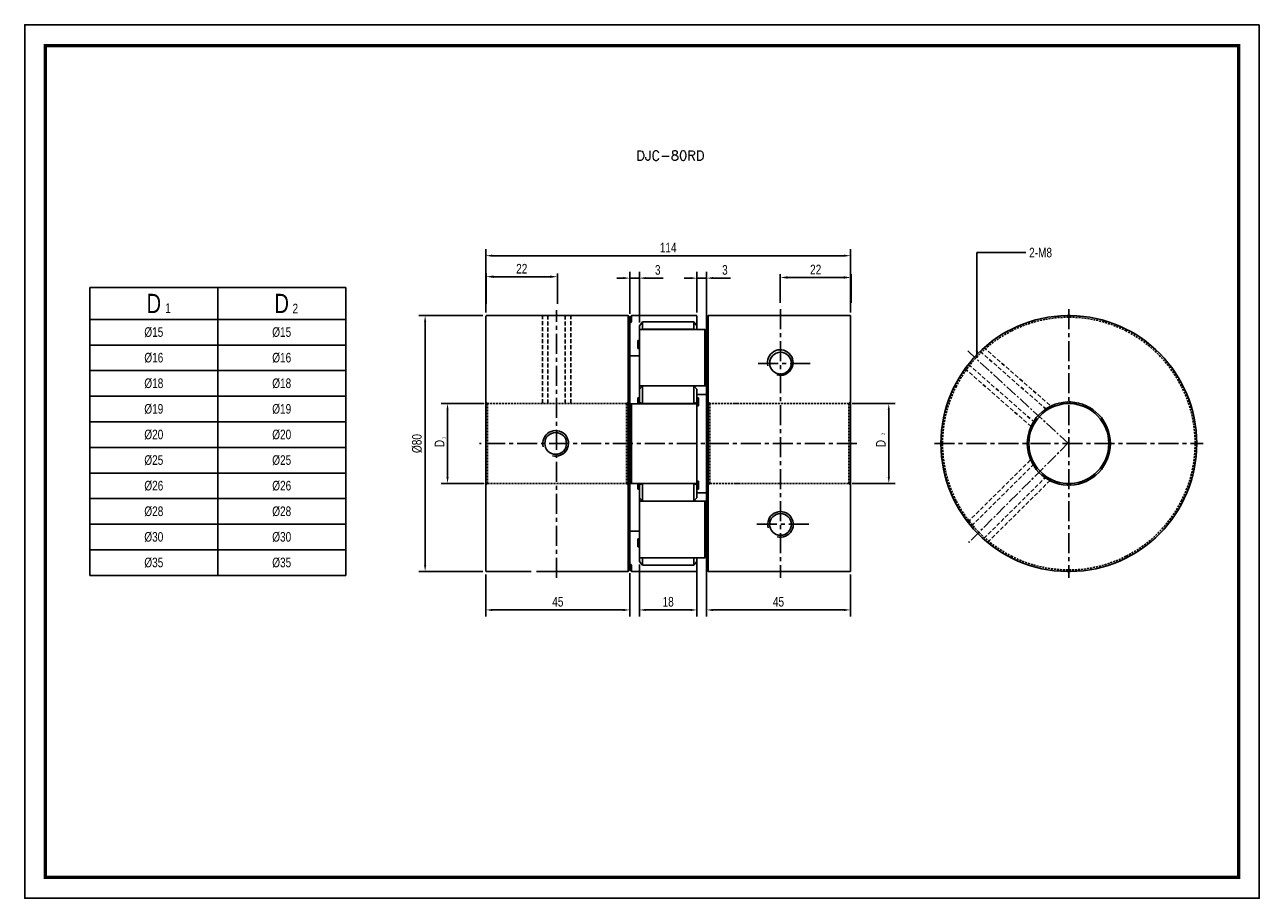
# Model space of a CAD drawing. Header units: millimetres. Extents: x 0 to 732, y 0 to 361.
import ezdxf

# ---------------------------------------------------------------- set-up
doc = ezdxf.new("R2010")
doc.units = ezdxf.units.MM
doc.header["$LTSCALE"] = 5
for name, pattern in [('CENTER', [2, 1.25, -0.25, 0.25, -0.25]), ('CENTER2', [1.125, 0.75, -0.125, 0.125, -0.125]), ('DASHED', [0.75, 0.5, -0.25]), ('HIDDEN', [0.375, 0.25, -0.125]), ('HIDDEN2', [0.1875, 0.125, -0.0625])]:
    doc.linetypes.add(name, pattern=pattern)
doc.layers.get('0').update_dxf_attribs({"linetype": 'CONTINUOUS'})
doc.layers.get('Defpoints').update_dxf_attribs({"linetype": 'CONTINUOUS'})
for name, color, linetype in [('BM', 2, 'CONTINUOUS'), ('CT', 1, 'CENTER'), ('D', 7, 'CONTINUOUS'), ('DIM', 7, 'CONTINUOUS'), ('HD', 4, 'DASHED')]:
    doc.layers.add(name, color=color, linetype=linetype)
doc.styles.add('H', font='txt.shx')
doc.styles.get("Standard").update_dxf_attribs({"font": 'Gulim.ttf', "width": 0.8, "height": 3})
doc.dimstyles.new('LIM', dxfattribs={"dimtxt": 2, "dimasz": 2, "dimexe": 2, "dimexo": 1, "dimgap": 1, "dimtad": 1, "dimdec": 3, "dimzin": 9, "dimdsep": 46, "dimtxsty": 'Standard', "dimcen": 3, "dimclrd": 1, "dimclre": 1, "dimadec": 0, "dimazin": 0, "dimtfac": 1, "dimtdec": 3, "dimtmove": 0, "dimatfit": 3, "dimfxl": 0, "dimtolj": 1, "dimtzin": 0, "dimarcsym": 0})
doc.dimstyles.get("Standard").update_dxf_attribs({"dimtxt": 0.18, "dimasz": 0.18, "dimexe": 0.18, "dimexo": 0.0625, "dimgap": 0.09, "dimtad": 0, "dimtih": 1, "dimtoh": 1, "dimdec": 4, "dimzin": 0, "dimdsep": 46, "dimtxsty": 'Standard', "dimcen": 0.09, "dimadec": 0, "dimazin": 0, "dimtfac": 1, "dimtdec": 4, "dimtofl": 0, "dimtmove": 0, "dimatfit": 3, "dimfxl": 0, "dimtolj": 1, "dimtzin": 0, "dimarcsym": 0})

# ---------------------------------------------------------------- blocks, each defined once
blk = doc.blocks.new('*D8')
at = {"layer": 'Defpoints', "color": 0}
for p in [(257.73, 154.6), (270.23, 154.6), (257.73, 129.62)]:
    blk.add_point(p, dxfattribs=at)
at = {"layer": 'DIM', "color": 1, "lineweight": -2}
for p, q in [((258.73, 154.6), (272.23, 154.6)), ((270.23, 131.62), (270.23, 152.6)), ((258.73, 129.62), (272.23, 129.62))]:
    blk.add_line(p, q, dxfattribs=at)
at = {"layer": 'DIM', "color": 1}
for points in [[(269.9, 152.6), (270.56, 152.6), (270.23, 154.6)], [(269.9, 131.62), (270.56, 131.62), (270.23, 129.62)]]:
    blk.add_solid(points, dxfattribs=at)
at = {"layer": 'DIM', "color": 0, "insert": (267.73, 142.11), "char_height": 3, "attachment_point": 5, "rotation": 90}
blk.add_mtext('\\A1;D', dxfattribs=at)
blk = doc.blocks.new('*D9')
at = {"layer": 'Defpoints', "color": 0}
for p in [(144.28, 182.11), (125.23, 102.11), (144.28, 102.11)]:
    blk.add_point(p, dxfattribs=at)
at = {"layer": 'DIM', "color": 1, "lineweight": -2}
for p, q in [((143.28, 182.11), (123.23, 182.11)), ((125.23, 180.11), (125.23, 104.11)), ((143.28, 102.11), (123.23, 102.11))]:
    blk.add_line(p, q, dxfattribs=at)
at = {"layer": 'DIM', "color": 1}
for points in [[(124.9, 180.11), (125.56, 180.11), (125.23, 182.11)], [(124.9, 104.11), (125.56, 104.11), (125.23, 102.11)]]:
    blk.add_solid(points, dxfattribs=at)
at = {"layer": 'DIM', "color": 0, "insert": (122.69, 142.11), "char_height": 3, "attachment_point": 5, "rotation": 90}
blk.add_mtext('\\A1;%%C80', dxfattribs=at)
blk = doc.blocks.new('*D10')
at = {"layer": 'Defpoints', "color": 0}
for p in [(132.23, 154.61), (144.73, 154.61), (144.73, 129.61)]:
    blk.add_point(p, dxfattribs=at)
at = {"layer": 'DIM', "color": 1, "lineweight": -2}
for p, q in [((143.73, 154.61), (130.23, 154.61)), ((132.23, 131.61), (132.23, 152.61)), ((143.73, 129.61), (130.23, 129.61))]:
    blk.add_line(p, q, dxfattribs=at)
at = {"layer": 'DIM', "color": 1}
for points in [[(131.9, 152.61), (132.56, 152.61), (132.23, 154.61)], [(131.9, 131.61), (132.56, 131.61), (132.23, 129.61)]]:
    blk.add_solid(points, dxfattribs=at)
at = {"layer": 'DIM', "color": 0, "insert": (129.73, 142.11), "char_height": 3, "attachment_point": 5, "rotation": 90}
blk.add_mtext('\\A1;D', dxfattribs=at)
blk = doc.blocks.new('*D11')
at = {"layer": 'Defpoints', "color": 0}
for p in [(192.23, 105.28), (210.23, 105.27), (210.23, 90.11)]:
    blk.add_point(p, dxfattribs=at)
at = {"layer": 'DIM', "color": 1, "lineweight": -2}
for p, q in [((192.23, 104.28), (192.23, 88.11)), ((210.23, 104.27), (210.23, 88.11)), ((194.23, 90.11), (208.23, 90.11))]:
    blk.add_line(p, q, dxfattribs=at)
at = {"layer": 'DIM', "color": 1}
for points in [[(194.23, 90.44), (194.23, 89.77), (192.23, 90.11)], [(208.23, 90.44), (208.23, 89.77), (210.23, 90.11)]]:
    blk.add_solid(points, dxfattribs=at)
at = {"layer": 'DIM', "color": 0, "insert": (201.23, 92.65), "char_height": 3, "attachment_point": 5}
blk.add_mtext('\\A1;18', dxfattribs=at)
blk = doc.blocks.new('*D12')
at = {"layer": 'Defpoints', "color": 0}
for p in [(144.23, 102.16), (189.23, 102.61), (189.23, 90.11)]:
    blk.add_point(p, dxfattribs=at)
at = {"layer": 'DIM', "color": 1, "lineweight": -2}
for p, q in [((144.23, 101.16), (144.23, 88.11)), ((189.23, 101.61), (189.23, 88.11)), ((146.23, 90.11), (187.23, 90.11))]:
    blk.add_line(p, q, dxfattribs=at)
at = {"layer": 'DIM', "color": 1}
for points in [[(146.23, 90.44), (146.23, 89.77), (144.23, 90.11)], [(187.23, 90.44), (187.23, 89.77), (189.23, 90.11)]]:
    blk.add_solid(points, dxfattribs=at)
at = {"layer": 'DIM', "color": 0, "insert": (166.73, 92.65), "char_height": 3, "attachment_point": 5}
blk.add_mtext('\\A1;45', dxfattribs=at)
blk = doc.blocks.new('*D13')
at = {"layer": 'Defpoints', "color": 0}
for p in [(213.23, 106.93), (258.23, 102.16), (258.23, 90.11)]:
    blk.add_point(p, dxfattribs=at)
at = {"layer": 'DIM', "color": 1, "lineweight": -2}
for p, q in [((213.23, 105.93), (213.23, 88.11)), ((258.23, 101.16), (258.23, 88.11)), ((215.23, 90.11), (256.23, 90.11))]:
    blk.add_line(p, q, dxfattribs=at)
at = {"layer": 'DIM', "color": 1}
for points in [[(215.23, 90.44), (215.23, 89.77), (213.23, 90.11)], [(256.23, 90.44), (256.23, 89.77), (258.23, 90.11)]]:
    blk.add_solid(points, dxfattribs=at)
at = {"layer": 'DIM', "color": 0, "insert": (235.73, 92.65), "char_height": 3, "attachment_point": 5}
blk.add_mtext('\\A1;45', dxfattribs=at)
blk = doc.blocks.new('*D14')
at = {"layer": 'Defpoints', "color": 0}
for p in [(258.23, 200.81), (144.23, 182.06), (258.23, 182.05)]:
    blk.add_point(p, dxfattribs=at)
at = {"layer": 'DIM', "color": 1, "lineweight": -2}
for p, q in [((144.23, 183.06), (144.23, 202.81)), ((146.23, 200.81), (256.23, 200.81)), ((258.23, 183.05), (258.23, 202.81))]:
    blk.add_line(p, q, dxfattribs=at)
at = {"layer": 'DIM', "color": 1}
for points in [[(146.23, 201.15), (146.23, 200.48), (144.23, 200.81)], [(256.23, 201.15), (256.23, 200.48), (258.23, 200.81)]]:
    blk.add_solid(points, dxfattribs=at)
at = {"layer": 'DIM', "color": 0, "insert": (201.23, 203.35), "char_height": 3, "attachment_point": 5}
blk.add_mtext('\\A1;114', dxfattribs=at)
blk = doc.blocks.new('*D15')
at = {"layer": 'Defpoints', "color": 0}
for p in [(192.23, 193.81), (189.23, 181.61), (192.23, 178.93)]:
    blk.add_point(p, dxfattribs=at)
at = {"layer": 'DIM', "color": 1, "lineweight": -2}
for p, q in [((187.23, 193.81), (185.23, 193.81)), ((189.23, 182.61), (189.23, 195.81)), ((189.23, 193.81), (192.23, 193.81)), ((192.23, 179.93), (192.23, 195.81)), ((194.23, 193.81), (199.72, 193.81))]:
    blk.add_line(p, q, dxfattribs=at)
at = {"layer": 'DIM', "color": 1}
for points in [[(187.23, 194.15), (187.23, 193.48), (189.23, 193.81)], [(194.23, 194.15), (194.23, 193.48), (192.23, 193.81)]]:
    blk.add_solid(points, dxfattribs=at)
at = {"layer": 'DIM', "color": 0, "insert": (197.97, 196.35), "char_height": 3, "attachment_point": 5}
blk.add_mtext('\\A1;3', dxfattribs=at)
blk = doc.blocks.new('*D17')
at = {"layer": 'Defpoints', "color": 0}
for p in [(213.23, 193.81), (210.23, 182.06), (213.23, 177.28)]:
    blk.add_point(p, dxfattribs=at)
at = {"layer": 'DIM', "color": 1, "lineweight": -2}
for p, q in [((208.23, 193.81), (206.23, 193.81)), ((210.23, 183.06), (210.23, 195.81)), ((210.23, 193.81), (213.23, 193.81)), ((213.23, 178.28), (213.23, 195.81)), ((215.23, 193.81), (220.72, 193.81))]:
    blk.add_line(p, q, dxfattribs=at)
at = {"layer": 'DIM', "color": 1}
for points in [[(208.23, 194.15), (208.23, 193.48), (210.23, 193.81)], [(215.23, 194.15), (215.23, 193.48), (213.23, 193.81)]]:
    blk.add_solid(points, dxfattribs=at)
at = {"layer": 'DIM', "color": 0, "insert": (218.97, 196.35), "char_height": 3, "attachment_point": 5}
blk.add_mtext('\\A1;3', dxfattribs=at)
blk = doc.blocks.new('*D19')
at = {"layer": 'D', "lineweight": -2}
for p, q in [((144.31, 185.76), (144.31, 195.25)), ((164.28, 194.25), (146.61, 194.25)), ((166.58, 185.76), (166.58, 195.25))]:
    blk.add_line(p, q, dxfattribs=at)
at = {"layer": 'D'}
for points in [[(146.61, 194.63), (146.61, 193.87), (144.31, 194.25)], [(164.28, 194.63), (164.28, 193.87), (166.58, 194.25)]]:
    blk.add_solid(points, dxfattribs=at)
at = {"layer": 'Defpoints', "color": 0}
for p in [(144.31, 194.25), (144.31, 184.76), (166.58, 184.76)]:
    blk.add_point(p, dxfattribs=at)
at = {"layer": 'D', "insert": (155.44, 196.75), "char_height": 3, "attachment_point": 5}
blk.add_mtext('\\A1;22', dxfattribs=at)
blk = doc.blocks.new('*D20')
at = {"layer": 'D', "lineweight": -2}
for p, q in [((236.28, 186.09), (236.28, 195)), ((238.58, 194), (256.14, 194)), ((258.44, 186.09), (258.44, 195))]:
    blk.add_line(p, q, dxfattribs=at)
at = {"layer": 'D'}
for points in [[(238.58, 194.39), (238.58, 193.62), (236.28, 194)], [(256.14, 194.39), (256.14, 193.62), (258.44, 194)]]:
    blk.add_solid(points, dxfattribs=at)
at = {"layer": 'Defpoints', "color": 0}
for p in [(258.44, 194), (236.28, 185.09), (258.44, 185.09)]:
    blk.add_point(p, dxfattribs=at)
at = {"layer": 'D', "insert": (247.36, 196.51), "char_height": 3, "attachment_point": 5}
blk.add_mtext('\\A1;22', dxfattribs=at)

msp = doc.modelspace()

# ---------------------------------------------------------------- linework, layer by layer
for p, q in [((20.37803, 190.89723), (20.37803, 100.89723)), ((20.37803, 190.89723), (100.37803, 190.89723)), ((100.37803, 190.89723), (100.37803, 100.89723)), ((20.37803, 100.89723), (100.37803, 100.89723))]:
    msp.add_line(p, q)
at = {"color": 4}
for p, q in [((60.37803, 190.89723), (60.37803, 100.89723)), ((20.37803, 180.89723), (100.37803, 180.89723))]:
    msp.add_line(p, q, dxfattribs=at)
at = {"color": 1}
for p, q in [((20.37803, 172.89723), (100.37803, 172.89723)), ((20.37803, 164.89723), (100.37803, 164.89723)), ((20.37803, 156.89723), (100.37803, 156.89723)), ((20.37803, 148.89723), (100.37803, 148.89723)), ((20.37803, 140.89723), (100.37803, 140.89723)), ((20.37803, 132.89723), (100.37803, 132.89723)), ((20.37803, 124.89723), (100.37803, 124.89723)), ((20.37803, 116.89723), (100.37803, 116.89723)), ((20.37803, 108.89723), (100.37803, 108.89723))]:
    msp.add_line(p, q, dxfattribs=at)
msp.add_lwpolyline([(386.1, 273), (0, 273), (0, 0), (386.1, 0)], close=True)
msp.add_lwpolyline([(379.6, 266.5, 1.04, 1.04, 0), (6.5, 266.5, 1.04, 1.04, 0), (6.5, 6.5, 1.04, 1.04, 0), (379.6, 6.5, 1.04, 1.04, 0)], format="xyseb", close=True)
at = {"layer": 'BM', "linetype": 'Continuous'}
for p, q in [((144.22996, 182.05558), (144.22996, 170.70583)), ((153.63859, 182.10558), (144.27996, 182.10558)), ((188.72996, 182.10558), (164.8392, 182.10558)), ((188.72996, 102.10558), (188.72996, 182.10558)), ((189.22996, 181.60558), (188.72996, 182.10558)), ((189.72996, 182.10558), (189.22996, 181.60558)), ((189.22996, 181.60558), (189.22996, 179.68445)), ((210.17996, 182.10558), (189.72996, 182.10558)), ((189.72996, 182.10558), (189.72996, 180.12475)), ((210.22996, 182.05558), (210.22996, 180.07722)), ((213.72996, 182.10558), (213.22996, 181.60558)), ((213.22996, 181.60558), (213.22996, 177.28246)), ((213.72996, 102.10558), (213.72996, 182.10558)), ((222.22996, 182.10558), (213.72996, 182.10558)), ((223.22996, 182.10245), (222.22996, 182.10245)), ((247.22996, 182.10558), (223.22996, 182.10558)), ((247.228, 182.10245), (247.22996, 182.10558)), ((258.17996, 182.10245), (247.228, 182.10245)), ((258.22996, 182.05245), (258.22996, 102.15871)), ((326.03019, 182.10245), (326.03019, 182.05245)), ((327.03019, 182.05245), (327.03019, 182.10245)), ((189.66249, 180.04604), (189.22996, 179.68445)), ((189.22996, 179.68445), (189.22996, 154.27433)), ((193.22996, 180.10229), (192.22996, 178.92882)), ((192.22996, 177.73501), (192.22996, 178.92882)), ((192.22996, 160.17617), (192.22996, 177.73501)), ((212.73555, 177.78501), (192.27996, 177.78501)), ((193.18352, 177.78501), (193.22996, 177.81214)), ((209.22996, 180.10229), (193.22996, 180.10229)), ((193.22996, 180.10229), (193.22996, 177.81214)), ((209.22996, 177.81214), (193.22996, 177.81214)), ((209.22996, 177.81214), (209.22996, 180.10229)), ((210.22996, 178.92882), (209.22996, 180.10229)), ((209.22996, 177.81214), (209.2764, 177.78501)), ((210.22996, 180.07722), (210.22996, 178.95169)), ((210.22996, 178.92882), (210.22996, 177.78501)), ((212.72996, 160.19878), (212.72996, 177.7796)), ((212.79743, 177.74059), (213.22996, 177.28246)), ((192.22996, 174.35558), (191.72996, 174.35558)), ((191.72996, 174.35558), (191.72996, 171.85558)), ((213.22996, 160.07325), (213.22996, 177.28246)), ((144.22996, 169.99873), (144.22996, 170.70583)), ((144.22996, 102.15558), (144.22996, 169.99873)), ((191.72996, 171.85558), (192.22996, 171.85558)), ((189.22996, 169.52599), (192.22996, 169.52599)), ((192.22996, 159.05925), (192.22996, 160.17617)), ((193.22996, 160.13447), (192.22996, 159.05925)), ((192.22996, 154.9527), (192.22996, 159.05925)), ((193.22252, 160.12648), (192.27996, 160.12648)), ((193.22996, 160.13447), (193.22996, 154.60558)), ((209.22996, 160.13447), (193.22996, 160.13447)), ((209.22996, 154.60558), (209.22996, 160.13447)), ((210.22996, 159.05925), (209.22996, 160.13447)), ((212.79743, 160.12648), (209.23739, 160.12648)), ((210.22996, 159.05925), (210.22996, 154.9527)), ((213.22996, 160.07325), (212.79743, 160.12648)), ((213.22996, 124.13791), (213.22996, 160.07325)), ((189.22996, 154.27433), (189.66249, 154.56064)), ((210.17996, 154.57155), (189.69504, 154.57155)), ((189.72996, 154.53709), (189.72996, 129.67406)), ((192.22996, 156.35558), (191.72996, 156.35558)), ((191.72996, 154.57155), (191.72996, 156.35558)), ((192.22996, 154.57155), (192.22996, 154.9527)), ((192.22996, 154.9527), (193.22996, 154.60558)), ((209.22996, 154.60558), (193.22996, 154.60558)), ((193.22996, 154.60558), (193.22996, 154.57155)), ((209.22996, 154.60558), (210.22996, 154.9527)), ((209.22996, 154.57155), (209.22996, 154.60558)), ((210.22996, 157.46893), (213.22996, 157.46893)), ((210.72996, 156.35558), (210.22996, 156.35558)), ((210.22996, 154.9527), (210.22996, 154.52155)), ((210.22996, 154.52155), (210.22996, 129.6896)), ((210.72996, 153.85558), (210.72996, 156.35558)), ((223.22996, 154.59557), (222.22996, 154.59557)), ((326.03019, 155.09596), (326.03019, 154.59557)), ((327.03019, 154.59557), (327.03019, 155.09596)), ((189.22996, 154.27433), (189.22996, 129.93683)), ((210.22996, 153.85558), (210.72996, 153.85558)), ((189.22996, 129.93683), (189.22996, 104.52671)), ((189.66249, 129.65052), (189.22996, 129.93683)), ((189.69548, 129.6396), (210.17996, 129.6396)), ((191.72996, 129.6396), (191.72996, 127.85558)), ((191.72996, 127.85558), (192.22996, 127.85558)), ((192.22996, 129.25845), (192.22996, 129.6396)), ((193.22996, 129.60558), (192.22996, 129.25845)), ((192.22996, 125.1519), (192.22996, 129.25845)), ((193.22996, 129.6396), (193.22996, 129.60558)), ((209.22996, 129.60558), (193.22996, 129.60558)), ((193.22996, 129.60558), (193.22996, 124.07668)), ((209.22996, 129.60558), (209.22996, 129.6396)), ((209.22996, 124.07668), (209.22996, 129.60558)), ((210.22996, 129.25845), (209.22996, 129.60558)), ((210.72996, 130.35558), (210.22996, 130.35558)), ((210.22996, 129.6896), (210.22996, 129.25845)), ((210.22996, 129.25845), (210.22996, 125.1519)), ((210.22996, 127.85558), (210.72996, 127.85558)), ((210.72996, 130.35558), (210.72996, 127.85558)), ((222.22996, 129.61558), (223.22996, 129.61558)), ((326.03019, 129.61558), (326.03019, 129.1152)), ((327.03019, 129.1152), (327.03019, 129.61558)), ((192.22996, 124.03499), (192.22996, 125.1519)), ((192.22996, 125.1519), (193.22996, 124.07668)), ((192.22996, 124.08468), (212.79743, 124.08468)), ((192.22996, 106.47615), (192.22996, 124.03499)), ((209.22996, 124.07668), (210.22996, 125.1519)), ((213.22996, 126.74223), (210.22996, 126.74223)), ((212.72996, 106.43155), (212.72996, 124.01237)), ((212.79743, 124.08468), (213.22996, 124.13791)), ((213.22996, 106.9287), (213.22996, 124.13791)), ((192.22996, 114.68516), (189.22996, 114.68516)), ((189.22996, 102.60558), (189.22996, 104.52671)), ((189.22996, 104.52671), (189.66249, 104.16512)), ((192.22996, 105.28233), (192.22996, 106.47615)), ((192.22996, 105.28233), (193.22996, 104.10887)), ((192.27996, 106.42615), (212.73575, 106.42615)), ((193.22996, 106.39901), (193.18352, 106.42615)), ((209.22996, 106.39901), (193.22996, 106.39901)), ((193.22996, 106.39901), (193.22996, 104.10887)), ((209.2764, 106.42615), (209.22996, 106.39901)), ((209.22996, 104.10887), (209.22996, 106.39901)), ((209.22996, 104.10887), (210.22996, 105.28233)), ((210.22996, 106.42615), (210.22996, 105.28233)), ((210.22996, 105.27039), (210.22996, 104.13393)), ((213.22996, 106.9287), (212.79743, 106.47056)), ((213.22996, 102.60558), (213.22996, 106.9287)), ((144.27996, 102.10558), (158.35505, 102.10558)), ((160.10396, 102.10558), (188.72996, 102.10558)), ((188.72996, 102.10558), (189.22996, 102.60558)), ((189.22996, 102.60558), (189.72996, 102.10558)), ((189.72996, 102.10558), (189.72996, 104.08641)), ((189.72996, 102.10558), (210.17996, 102.10558)), ((209.22996, 104.10887), (193.22996, 104.10887)), ((210.22996, 102.15558), (210.22996, 104.13393)), ((213.22996, 102.60558), (213.72996, 102.10558)), ((213.72996, 102.10558), (222.22996, 102.10558)), ((222.22996, 102.1087), (223.22996, 102.1087)), ((223.22996, 102.1087), (258.17996, 102.1087)), ((326.03019, 102.15871), (326.03019, 102.1087)), ((327.03019, 102.1087), (327.03019, 102.15871))]:
    msp.add_line(p, q, dxfattribs=at)
at = {"layer": 'BM', "linetype": 'HIDDEN2'}
for p, q in [((189.22996, 179.68445), (189.66249, 180.04604)), ((212.73575, 177.78501), (212.73555, 177.78501)), ((213.22996, 165.49948), (213.22996, 160.07325)), ((189.22996, 136.44305), (189.22996, 147.76811)), ((189.69504, 129.6396), (189.69548, 129.6396)), ((213.22996, 124.13791), (213.22996, 118.71167)), ((192.22996, 112.35558), (191.72996, 112.35558)), ((191.72996, 109.85558), (192.22996, 109.85558)), ((189.66249, 104.16512), (189.22996, 104.52671))]:
    msp.add_line(p, q, dxfattribs=at)
at = {"layer": 'BM'}
msp.add_line((191.72996, 109.85558), (191.72996, 112.35558), dxfattribs=at)
at = {"layer": 'BM', "linetype": 'Continuous'}
for centre in [(236.37821, 167.22385), (166.05369, 142.16684), (236.36321, 116.85296)]:
    msp.add_circle(centre, 3.4, dxfattribs=at)
for centre, radius, start, end in [((258.17996, 182.05245), 0.05, 359.9976836, 89.9978342), ((326.53019, 142.10558), 40, 90.7162159, 269.2837841), ((326.53019, 142.10558), 40, 89.2837841, 90.7162159), ((326.53019, 142.10558), 40, 270.7162159, 89.2837841), ((192.27996, 177.73501), 0.05, 90, 180), ((236.27894, 167.42157), 4, 255, 195), ((212.81332, 160.20894), 0.08398, 186.9483244, 259.0893159), ((210.17996, 154.52155), 0.05, 0, 90), ((326.53019, 142.10558), 13, 92.2042275, 267.7957725), ((326.53019, 142.10558), 12.5, 92.2924428, 267.7075572), ((326.53019, 142.10558), 12.5, 87.7075572, 92.2924428), ((326.53019, 142.10558), 13, 272.2042275, 87.7957725), ((326.53019, 142.10558), 12.5, 272.2924428, 87.7075572), ((166.05369, 142.16684), 4, 255, 195), ((210.17996, 129.6896), 0.05, 270, 0), ((326.53019, 142.10558), 12.5, 267.7075572, 272.2924428), ((212.81332, 124.00221), 0.08398, 100.9117101, 173.0506496), ((236.36321, 116.85296), 4, 255, 195), ((192.27996, 106.47615), 0.05, 180, 270), ((258.17996, 102.1587), 0.05, 270.002313, 0.0021692), ((326.53019, 142.10558), 40, 269.2837841, 270.7162159)]:
    msp.add_arc(centre, radius, start, end, dxfattribs=at)
at = {"layer": 'BM', "linetype": 'HIDDEN2'}
msp.add_arc((326.53019, 142.10558), 13, 87.7957725, 92.2042275, dxfattribs=at)
at = {"layer": 'BM', "linetype": 'Continuous'}
for points, knots in [([(189.72996, 180.12475), (189.72996, 180.12339), (189.72936, 180.12145), (189.72828, 180.11915), (189.72718, 180.11683), (189.72557, 180.11408), (189.72364, 180.11117), (189.72093, 180.10708), (189.71753, 180.10255), (189.71387, 180.09801), (189.70878, 180.09171), (189.70301, 180.08518), (189.69712, 180.07892), (189.68968, 180.07099), (189.68179, 180.06322), (189.67412, 180.05622), (189.6702, 180.05264), (189.66629, 180.04921), (189.66249, 180.04604)], [0, 0, 0, 0, 0.108844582, 0.108844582, 0.108844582, 0.218516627, 0.218516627, 0.218516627, 0.373223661, 0.373223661, 0.373223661, 0.58852178, 0.58852178, 0.58852178, 0.861671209, 0.861671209, 0.861671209, 1, 1, 1, 1]), ([(212.72996, 177.7796), (212.72996, 177.78157), (212.73055, 177.78304), (212.73164, 177.78392), (212.73273, 177.7848), (212.73435, 177.78513), (212.73628, 177.78497), (212.73899, 177.78475), (212.74238, 177.78361), (212.74605, 177.78186), (212.75114, 177.77944), (212.75691, 177.77582), (212.76279, 177.77154), (212.77024, 177.76612), (212.77812, 177.75949), (212.78579, 177.75224), (212.78971, 177.74853), (212.79362, 177.74463), (212.79743, 177.74059)], [0, 0, 0, 0, 0.108844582, 0.108844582, 0.108844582, 0.218516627, 0.218516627, 0.218516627, 0.373223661, 0.373223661, 0.373223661, 0.58852178, 0.58852178, 0.58852178, 0.861671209, 0.861671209, 0.861671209, 1, 1, 1, 1]), ([(189.66249, 154.56064), (189.66982, 154.56551), (189.67758, 154.56882), (189.68513, 154.57043), (189.69283, 154.57206), (189.70059, 154.57199), (189.70757, 154.56976), (189.71193, 154.56837), (189.71608, 154.56611), (189.71961, 154.56283), (189.72233, 154.56031), (189.72474, 154.55712), (189.72653, 154.55333), (189.72799, 154.55022), (189.72906, 154.54664), (189.72958, 154.54279), (189.72983, 154.54095), (189.72996, 154.53904), (189.72996, 154.53709)], [0, 0, 0, 0, 0.268921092, 0.268921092, 0.268921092, 0.543225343, 0.543225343, 0.543225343, 0.712879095, 0.712879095, 0.712879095, 0.843196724, 0.843196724, 0.843196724, 0.949588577, 0.949588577, 0.949588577, 1, 1, 1, 1]), ([(189.72996, 129.67406), (189.72996, 129.66992), (189.72936, 129.6659), (189.72828, 129.66236), (189.72718, 129.65878), (189.72557, 129.65558), (189.72364, 129.65289), (189.72093, 129.64911), (189.71753, 129.6462), (189.71387, 129.64413), (189.70878, 129.64125), (189.70301, 129.63984), (189.69712, 129.63963), (189.68968, 129.63936), (189.68179, 129.64098), (189.67412, 129.64423), (189.6702, 129.64589), (189.66629, 129.64799), (189.66249, 129.65052)], [0, 0, 0, 0, 0.108844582, 0.108844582, 0.108844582, 0.218516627, 0.218516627, 0.218516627, 0.373223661, 0.373223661, 0.373223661, 0.58852178, 0.58852178, 0.58852178, 0.861671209, 0.861671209, 0.861671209, 1, 1, 1, 1]), ([(212.79743, 106.47056), (212.7901, 106.46279), (212.78234, 106.45545), (212.77478, 106.44906), (212.76708, 106.44256), (212.75933, 106.43682), (212.75234, 106.43268), (212.74799, 106.43009), (212.74384, 106.42808), (212.7403, 106.42701), (212.73758, 106.42618), (212.73517, 106.42591), (212.73338, 106.42638), (212.73192, 106.42677), (212.73085, 106.42768), (212.73033, 106.42912), (212.73008, 106.42981), (212.72996, 106.43063), (212.72996, 106.43155)], [0, 0, 0, 0, 0.268921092, 0.268921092, 0.268921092, 0.543225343, 0.543225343, 0.543225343, 0.712879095, 0.712879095, 0.712879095, 0.843196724, 0.843196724, 0.843196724, 0.949588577, 0.949588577, 0.949588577, 1, 1, 1, 1]), ([(189.66249, 104.16512), (189.66982, 104.159), (189.67758, 104.15192), (189.68513, 104.1445), (189.69283, 104.13693), (189.70059, 104.12874), (189.70757, 104.12066), (189.71193, 104.11562), (189.71608, 104.11051), (189.71961, 104.10572), (189.72233, 104.10203), (189.72474, 104.09845), (189.72653, 104.09532), (189.72799, 104.09277), (189.72906, 104.09047), (189.72958, 104.08867), (189.72983, 104.0878), (189.72996, 104.08704), (189.72996, 104.08641)], [0, 0, 0, 0, 0.268921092, 0.268921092, 0.268921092, 0.543225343, 0.543225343, 0.543225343, 0.712879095, 0.712879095, 0.712879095, 0.843196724, 0.843196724, 0.843196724, 0.949588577, 0.949588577, 0.949588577, 1, 1, 1, 1])]:
    msp.add_open_spline(points, degree=3, knots=knots, dxfattribs=at)
at = {"layer": 'BM', "linetype": 'HIDDEN2'}
for points, knots in [([(189.66249, 180.04604), (189.66982, 180.05215), (189.67758, 180.05923), (189.68513, 180.06666), (189.69283, 180.07422), (189.70059, 180.08241), (189.70757, 180.09049), (189.71193, 180.09553), (189.71608, 180.10064), (189.71961, 180.10544), (189.72233, 180.10913), (189.72474, 180.11271), (189.72653, 180.11583), (189.72799, 180.11839), (189.72906, 180.12069), (189.72958, 180.12249), (189.72983, 180.12335), (189.72996, 180.12411), (189.72996, 180.12475)], [0, 0, 0, 0, 0.268921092, 0.268921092, 0.268921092, 0.543225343, 0.543225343, 0.543225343, 0.712879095, 0.712879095, 0.712879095, 0.843196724, 0.843196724, 0.843196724, 0.949588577, 0.949588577, 0.949588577, 1, 1, 1, 1]), ([(189.72996, 104.08641), (189.72996, 104.08776), (189.72936, 104.0897), (189.72828, 104.092), (189.72718, 104.09433), (189.72557, 104.09707), (189.72364, 104.09998), (189.72093, 104.10408), (189.71753, 104.1086), (189.71387, 104.11314), (189.70878, 104.11944), (189.70301, 104.12597), (189.69712, 104.13224), (189.68968, 104.14016), (189.68179, 104.14793), (189.67412, 104.15494), (189.6702, 104.15852), (189.66629, 104.16194), (189.66249, 104.16512)], [0, 0, 0, 0, 0.108844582, 0.108844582, 0.108844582, 0.218516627, 0.218516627, 0.218516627, 0.373223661, 0.373223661, 0.373223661, 0.58852178, 0.58852178, 0.58852178, 0.861671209, 0.861671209, 0.861671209, 1, 1, 1, 1])]:
    msp.add_open_spline(points, degree=3, knots=knots, dxfattribs=at)
at = {"layer": 'CT'}
for p, q in [((166.36265, 100.10591), (166.34492, 183.81283)), ((236.352, 184.10558), (236.352, 100.1087)), ((326.53019, 184.10558), (326.53019, 100.10558)), ((229.40249, 167.10558), (246.40249, 167.10558)), ((260.22996, 142.10558), (142.22996, 142.10558)), ((284.53019, 142.10558), (368.53019, 142.10558)), ((228.95853, 116.88381), (245.95853, 116.88381))]:
    msp.add_line(p, q, dxfattribs=at)
at = {"layer": 'D', "color": 2}
msp.add_line((153.6714, 182.11654), (164.94095, 182.11654), dxfattribs=at)
at = {"layer": 'D', "color": 1, "linetype": 'HIDDEN'}
for p, q in [((161.88713, 154.6982), (161.88713, 182.11581)), ((170.75358, 154.6982), (170.75358, 182.11581)), ((320.55941, 154.10415), (299.93408, 172.16851)), ((314.71767, 147.43423), (294.09233, 165.49859)), ((314.44785, 136.88798), (294.95859, 117.60342)), ((320.68419, 130.58545), (301.19493, 111.30088))]:
    msp.add_line(p, q, dxfattribs=at)
at = {"layer": 'D', "color": 2, "linetype": 'HIDDEN'}
for p, q in [((163.57598, 182.11581), (163.57598, 154.6982)), ((169.06473, 182.11581), (169.06473, 154.6982)), ((298.82136, 170.89805), (319.4467, 152.83369)), ((295.20505, 166.76905), (315.83038, 148.70469)), ((296.14646, 116.40294), (315.63572, 135.6875)), ((300.00705, 112.50137), (319.49632, 131.78593))]:
    msp.add_line(p, q, dxfattribs=at)
at = {"layer": 'D', "color": 1, "linetype": 'CENTER2'}
for p, q in [((326.46051, 142.0841), (294.90244, 171.08985)), ((326.46051, 142.39938), (295.21802, 111.18666))]:
    msp.add_line(p, q, dxfattribs=at)
at = {"layer": 'HD', "linetype": 'HIDDEN2'}
for p, q in [((144.72996, 154.60558), (144.22996, 155.10558)), ((188.22996, 154.60558), (144.72996, 154.60558)), ((144.72996, 154.60558), (144.72996, 150.58378)), ((188.72996, 155.10558), (188.22996, 154.60558)), ((188.22996, 154.60558), (188.22996, 129.60558)), ((214.22996, 154.60558), (213.72996, 155.10558)), ((214.22996, 129.60558), (214.22996, 154.60558)), ((222.22996, 154.60558), (214.22996, 154.60558)), ((230.04246, 154.60558), (223.22996, 154.60558)), ((257.72996, 154.59557), (230.0362, 154.59557)), ((257.72996, 154.59557), (230.0362, 154.59557)), ((258.22996, 155.09596), (257.72996, 154.59557)), ((257.72996, 154.59557), (257.72996, 129.61558)), ((144.72996, 129.60558), (144.72996, 150.58378)), ((144.22996, 129.10558), (144.72996, 129.60558)), ((144.72996, 129.60558), (188.22996, 129.60558)), ((188.22996, 129.60558), (188.72996, 129.10558)), ((213.72996, 129.10558), (214.22996, 129.60558)), ((214.22996, 129.60558), (222.22996, 129.60558)), ((223.22996, 129.61558), (257.72996, 129.61558)), ((223.22996, 129.61558), (257.72996, 129.61558)), ((257.72996, 129.61558), (258.22996, 129.1152))]:
    msp.add_line(p, q, dxfattribs=at)
for radius, start, end in [(39.5, 62.9429353, 117.0570647), (39.5, 117.0570647, 152.9429353), (39.5, 27.0570647, 62.9429353), (39.5, 152.9429353, 207.0570647), (39.5, 332.9429353, 27.0570647), (13, 267.7957725, 272.2042275), (39.5, 207.0570647, 242.9429353), (39.5, 297.0570647, 332.9429353), (39.5, 242.9429353, 297.0570647)]:
    msp.add_arc((326.53019, 142.10558), radius, start, end, dxfattribs=at)

# ---------------------------------------------------------------- texts
at = {"color": 0}
for s, insert, char_height, width, attachment_point in [('D', (40.37803, 185.89723), 6, 40, 5), ('D', (80.37803, 185.89723), 6, 40, 5), ('1', (43.94348, 185.93278), 3, 9, 1), ('2', (83.75831, 185.81783), 3, 4.8, 1), ('%%c15', (40.37803, 176.89723), 3, 40, 5), ('%%c15', (80.37803, 176.89723), 3, 40, 5), ('%%c16', (40.37803, 168.89723), 3, 40, 5), ('%%c16', (80.37803, 168.89723), 3, 40, 5), ('%%c18', (40.37803, 160.89723), 3, 40, 5), ('%%c18', (80.37803, 160.89723), 3, 40, 5), ('%%c19', (40.37803, 152.89723), 3, 40, 5), ('%%c19', (80.37803, 152.89723), 3, 40, 5), ('%%c20', (40.37803, 144.89723), 3, 40, 5), ('%%c20', (80.37803, 144.89723), 3, 40, 5), ('%%c25', (40.37803, 136.89723), 3, 40, 5), ('%%c25', (80.37803, 136.89723), 3, 40, 5), ('%%c26', (40.37803, 128.89723), 3, 40, 5), ('%%c26', (80.37803, 128.89723), 3, 40, 5), ('%%c28', (40.37803, 120.89723), 3, 40, 5), ('%%c28', (80.37803, 120.89723), 3, 40, 5), ('%%c30', (40.37803, 112.89723), 3, 40, 5), ('%%c30', (80.37803, 112.89723), 3, 40, 5), ('%%c35', (40.37803, 104.89723), 3, 40, 5), ('%%c35', (80.37803, 104.89723), 3, 40, 5)]:
    msp.add_mtext(s, dxfattribs=dict(at, insert=insert, char_height=char_height, width=width, attachment_point=attachment_point))
at = {"layer": 'D', "insert": (191.2579, 233.60469), "char_height": 3, "attachment_point": 1, "style": 'H'}
msp.add_mtext('DJC-80RD', dxfattribs=at)
at = {"layer": 'D', "insert": (314.12119, 203.28542), "char_height": 3, "attachment_point": 1}
msp.add_mtext('2-M8', dxfattribs=at)
at = {"layer": 'DIM', "char_height": 1, "attachment_point": 1, "rotation": 90}
for s, insert, width in [('1', (130.57673, 143.50021), 16), ('2', (267.98417, 144.75108), 22.2)]:
    msp.add_mtext(s, dxfattribs=dict(at, insert=insert, width=width))

# ---------------------------------------------------------------- dimensions: what is measured, and where the dimension line sits
at = {"layer": 'D'}
for base, p1, p2, picture, middle in [((144.31204, 194.25012), (166.57664, 184.75961), (144.31204, 184.75961), '*D19', (155.44434, 196.75411)), ((258.43548, 194.00212), (236.27548, 185.09257), (258.43548, 185.09257), '*D20', (247.35548, 196.50612))]:
    dim = msp.add_linear_dim(base=base, p1=p1, p2=p2, text='22', dimstyle='Standard', override={"dimtxt": 2, "dimasz": 2.3, "dimexe": 1, "dimexo": 1, "dimgap": 1, "dimtad": 1, "dimtih": 0, "dimtoh": 0, "dimzin": 8, "dimcen": 1, "dimclrd": 256, "dimclre": 256, "dimclrt": 256, "dimadec": 4, "dimazin": 2, "dimtfac": 0.5, "dimtix": 1, "dimtofl": 1, "dimtmove": 2, "dimtzin": 8}, dxfattribs=at)
    dim.commit()
    dim.dimension.update_dxf_attribs({"geometry": picture, "text_midpoint": middle})
at = {"layer": 'DIM'}
for base, p1, p2, picture, middle in [((258.22996, 200.81283), (144.22996, 182.05558), (258.22996, 182.05245), '*D14', (201.22996, 203.35477)), ((192.22996, 193.81283), (189.22996, 181.60558), (192.22996, 178.92882), '*D15', (197.97456, 196.35077)), ((213.22996, 193.81283), (210.22996, 182.05558), (213.22996, 177.28246), '*D17', (218.97456, 196.35077)), ((210.22996, 90.10591), (192.22996, 105.28233), (210.22996, 105.27039), '*D11', (201.22996, 92.64786)), ((258.22996, 90.10591), (213.22996, 106.9287), (258.22996, 102.15871), '*D13', (235.72996, 92.64586)), ((189.22996, 90.10591), (144.22996, 102.15558), (189.22996, 102.60558), '*D12', (166.72996, 92.64586))]:
    dim = msp.add_linear_dim(base=base, p1=p1, p2=p2, dimstyle='LIM', dxfattribs=at)
    dim.commit()
    dim.dimension.update_dxf_attribs({"geometry": picture, "text_midpoint": middle})
for base, p1, p2, text, picture, middle in [((125.22996, 102.10558), (144.27996, 182.10558), (144.27996, 102.10558), '%%C<>', '*D9', (122.69201, 142.10558)), ((132.22996, 154.60558), (144.72996, 129.60558), (144.72996, 154.60558), 'D', '*D10', (129.72796, 142.10558)), ((270.22996, 154.59557), (257.72996, 129.61558), (257.72996, 154.59557), 'D', '*D8', (267.72796, 142.10558))]:
    dim = msp.add_linear_dim(base=base, p1=p1, p2=p2, angle=90, text=text, dimstyle='LIM', dxfattribs=at)
    dim.commit()
    dim.dimension.update_dxf_attribs({"geometry": picture, "text_midpoint": middle})

# ---------------------------------------------------------------- leaders
at = {"layer": 'D', "annotation_type": 0, "has_hookline": 1, "hookline_direction": 0, "text_width": 8.10439}
msp.add_leader([(297.79447, 168.88066), (297.79447, 201.78542), (313.12119, 201.78542)], dimstyle='Standard', override={"dimtxt": 2, "dimasz": 2.3, "dimexe": 1, "dimexo": 1, "dimgap": 1, "dimtad": 0, "dimtih": 0, "dimtoh": 0, "dimzin": 8, "dimcen": 1, "dimclrd": 256, "dimclre": 256, "dimclrt": 256, "dimadec": 4, "dimazin": 2, "dimtfac": 0.5, "dimtix": 1, "dimtofl": 1, "dimtmove": 2, "dimtzin": 8}, dxfattribs=at)

doc.saveas('drawing.dxf')
